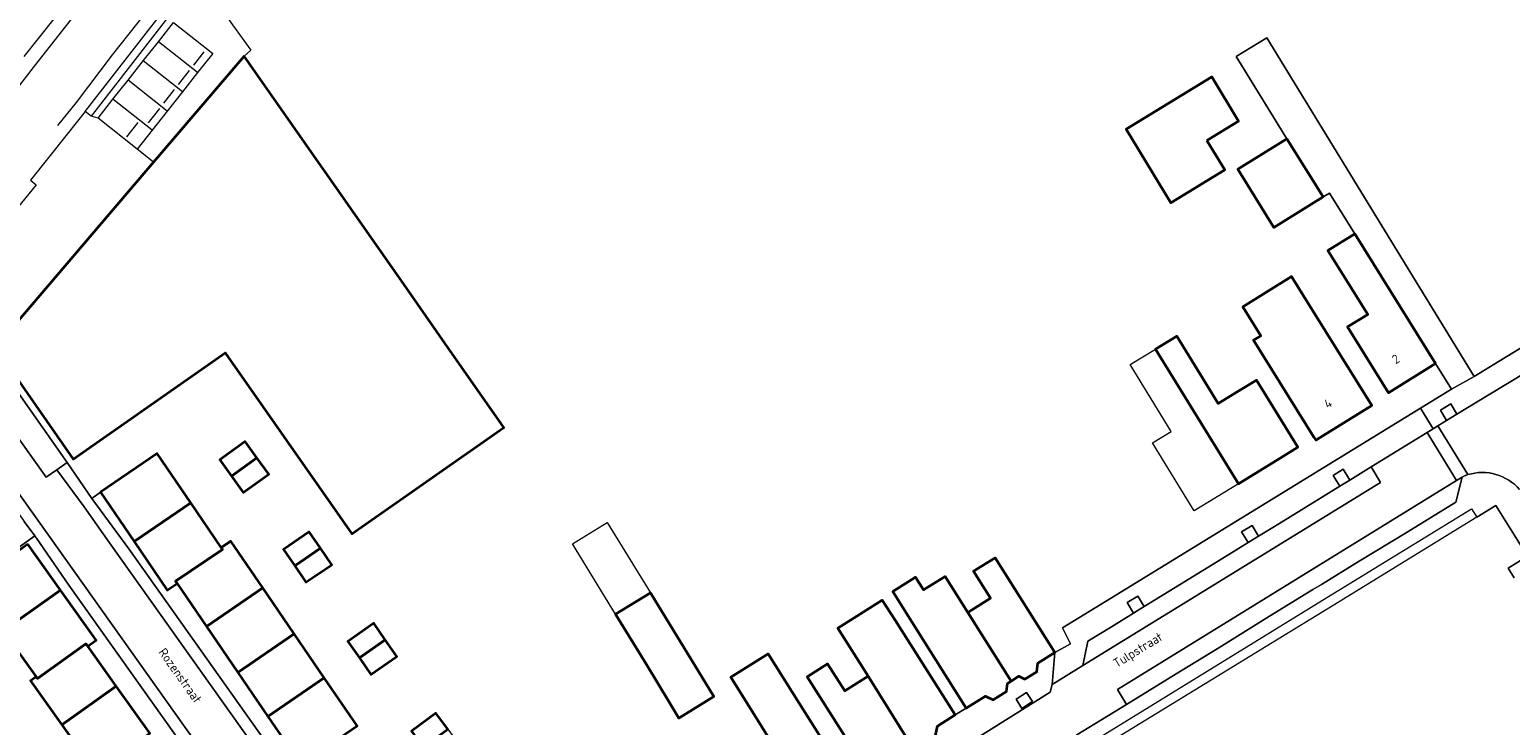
# Model space of a CAD drawing. Header units: metres. Extents: x 129909 to 134295, y 430065 to 433784.
# Tile 11 of 21: x 133893 to 134040, y 433142 to 433211. Entities that reach past the tile are written whole.
import ezdxf
from ezdxf.enums import TextEntityAlignment as Align

# ---------------------------------------------------------------- set-up
doc = ezdxf.new("R2010")
doc.units = ezdxf.units.M
for name, color, linetype, lineweight in [('B-XX-OG-BEBOUWING-GV', 7, 'Continuous', 35), ('B-XX-OG-BEBOUWING-T18', 10, 'Continuous', 18), ('B-XX-OG-TERREIN_CULTUURSCHEIDING-GV', 7, 'Continuous', 18), ('B-XX-OG-TOPOGRAFIE-T18', 10, 'Continuous', 18), ('B-XX-OG-WEG-GV', 7, 'Continuous', 18)]:
    doc.layers.add(name, color=color, linetype=linetype, lineweight=lineweight)
doc.styles.add('NLCS-ISO-M-T18', font='NLCS-ISO.ttf', dxfattribs={"height": 1.8})

msp = doc.modelspace()

# ---------------------------------------------------------------- linework, layer by layer
at = {"layer": 'B-XX-OG-BEBOUWING-GV', "color": 253}
for points in [[(133913.95, 433208.82), (133904.95, 433198.28), (133889.24, 433179.91), (133896.99, 433168.83), (133912.06, 433179.37), (133914.68, 433175.62), (133918.77, 433169.78), (133924.62, 433161.41), (133939.72, 433171.96), (133933.86, 433180.34), (133929.78, 433186.18)], [(134009.47, 433200.46), (134012.62, 433202.38), (134009.96, 433206.75), (134001.45, 433201.57), (134004.11, 433197.2), (134005.9, 433194.26), (134011.26, 433197.52)], [(134017.42, 433200.62), (134012.53, 433197.6), (134016.1, 433191.81), (134021, 433194.84)], [(134024.15, 433191.17), (134021.49, 433189.52), (134025.43, 433183.19), (134023.42, 433181.94), (134027.5, 433175.4), (134032.16, 433178.3)], [(134019.66, 433184.07), (134017.88, 433186.93), (134013.04, 433183.92), (134014.82, 433181.06), (134014.1, 433180.61), (134015.95, 433177.64), (134020.08, 433170.99), (134020.27, 433170.69), (134025.83, 433174.15)], [(134012.65, 433175.58), (134010.6, 433174.33), (134006.5, 433181.03), (134004.36, 433179.72), (134012.61, 433166.38), (134016.73, 433168.9), (134018.51, 433170.01), (134014.38, 433176.66)], [(133915.21, 433168.94), (133914.03, 433170.57), (133911.52, 433168.75), (133912.69, 433167.13)], [(133899.7, 433165.53), (133903.02, 433160.65), (133908.64, 433164.48), (133905.32, 433169.36)], [(133915.21, 433168.94), (133912.69, 433167.13), (133913.86, 433165.5), (133916.38, 433167.31)], [(133908.64, 433164.48), (133903.02, 433160.65), (133906.32, 433155.82), (133907.3, 433156.48), (133907.14, 433156.7), (133911.79, 433159.85), (133911.67, 433160.03)], [(133921.52, 433159.97), (133920.4, 433161.61), (133917.85, 433159.86), (133918.96, 433158.23)], [(133892.47, 433160.37), (133886.8, 433156.32), (133890.05, 433151.76), (133895.72, 433155.81)], [(133911.67, 433160.03), (133911.79, 433159.85), (133907.14, 433156.7), (133907.3, 433156.48), (133910.22, 433152.2), (133915.81, 433156.03), (133912.64, 433160.68)], [(133921.52, 433159.97), (133918.96, 433158.23), (133920.08, 433156.6), (133922.63, 433158.34)], [(133985.75, 433153.6), (133990.05, 433146.78), (133990.83, 433147.27), (133991.42, 433146.98), (133992.6, 433147.72), (133992.69, 433148.55), (133994.38, 433149.61), (133988.46, 433159.03), (133986.33, 433157.69), (133988, 433155.02)], [(133985.75, 433153.6), (133983.49, 433157.18), (133981.34, 433155.84), (133980.55, 433157.09), (133978.32, 433155.69), (133979.65, 433153.57), (133985.6, 433144.1), (133987.51, 433145.3), (133988.27, 433144.92), (133989.59, 433145.75), (133989.68, 433146.55), (133990.05, 433146.78)], [(133895.72, 433155.81), (133890.05, 433151.76), (133893.3, 433147.2), (133893.43, 433147.03), (133898.24, 433150.48), (133898.43, 433150.26), (133899.26, 433150.85)], [(133915.81, 433156.03), (133910.22, 433152.2), (133913.33, 433147.64), (133918.92, 433151.47)], [(133954.25, 433155.55), (133950.79, 433153.44), (133953.87, 433148.42), (133956.08, 433144.76), (133957.08, 433143.12), (133960.56, 433145.25)], [(133978.53, 433152.82), (133977.25, 433154.83), (133972.87, 433152.03), (133975.85, 433147.28), (133980.07, 433140.54), (133980.77, 433140.99), (133981.42, 433140.65), (133982.55, 433141.37), (133982.75, 433142.3), (133984.51, 433143.43)], [(133927.95, 433150.87), (133926.8, 433152.52), (133924.23, 433150.73), (133925.38, 433149.08)], [(133918.92, 433151.47), (133913.33, 433147.64), (133916.3, 433143.28), (133921.89, 433147.11)], [(133898.43, 433150.26), (133898.24, 433150.48), (133893.43, 433147.03), (133893.3, 433147.2), (133892.74, 433146.8), (133895.84, 433142.45), (133901.26, 433146.29)], [(133927.95, 433150.87), (133925.38, 433149.08), (133926.52, 433147.43), (133929.1, 433149.22)], [(133969.02, 433144.6), (133965.95, 433149.49), (133962.23, 433147.16), (133965.3, 433142.26), (133970.2, 433134.41), (133973.95, 433136.77)], [(133975.85, 433147.28), (133973.55, 433145.82), (133971.84, 433148.49), (133969.8, 433147.2), (133975.74, 433137.88), (133977.45, 433138.98), (133978.24, 433138.56), (133979.41, 433139.3), (133979.61, 433140.24), (133980.07, 433140.54)], [(133921.89, 433147.11), (133916.3, 433143.28), (133919.56, 433138.49), (133925.15, 433142.33)], [(133901.26, 433146.29), (133895.84, 433142.45), (133899.17, 433137.78), (133904.59, 433141.62)], [(133934.14, 433142.01), (133932.98, 433143.6), (133930.55, 433141.83), (133931.72, 433140.23)]]:
    msp.add_lwpolyline(points, close=True, dxfattribs=at)
at = {"layer": 'B-XX-OG-TERREIN_CULTUURSCHEIDING-GV', "color": 253}
for points in [[(133901.28, 433220.38), (133892.07, 433208.79)], [(133901.4, 433218.42), (133893.12, 433207.84), (133891.22, 433205.39)], [(133901.4, 433218.42), (133893.12, 433207.84), (133891.22, 433205.39)], [(133905.69, 433215.08), (133900.86, 433208.95)], [(133911.92, 433213.13), (133914.6, 433209.41), (133913.95, 433208.82), (133929.78, 433186.18), (133933.86, 433180.34), (133939.72, 433171.96), (133924.62, 433161.41), (133918.77, 433169.78), (133914.68, 433175.62), (133912.06, 433179.37), (133896.99, 433168.83), (133889.24, 433179.91)], [(133906.21, 433213.66), (133906.79, 433213.21), (133898.77, 433202.87), (133898.18, 433203.32)], [(133898.18, 433203.32), (133906.21, 433213.66)], [(133899.45, 433202.66), (133900.93, 433204.54), (133902.43, 433206.44), (133903.94, 433208.36), (133905.44, 433210.25), (133906.95, 433212.17), (133910.85, 433209.09), (133909.33, 433207.18), (133907.84, 433205.28), (133906.32, 433203.37), (133904.83, 433201.47), (133903.34, 433199.59)], [(133909.33, 433207.18), (133905.44, 433210.25)], [(133975.74, 433137.88), (133969.8, 433147.2), (133971.84, 433148.49), (133973.55, 433145.82), (133975.85, 433147.28), (133972.87, 433152.03), (133977.25, 433154.83), (133978.53, 433152.82), (133984.51, 433143.43), (133985.6, 433144.1), (133979.65, 433153.57), (133978.32, 433155.69), (133980.55, 433157.09), (133981.34, 433155.84), (133983.49, 433157.18), (133985.75, 433153.6), (133988, 433155.02), (133986.33, 433157.69), (133988.46, 433159.03), (133994.38, 433149.61), (133995.94, 433150.47), (133995.15, 433152.06), (134000, 433155.06), (134030.67, 433173.87), (134033.73, 433175.75), (134032.16, 433178.3), (134027.5, 433175.4), (134023.42, 433181.94), (134025.43, 433183.19), (134021.49, 433189.52), (134024.15, 433191.17), (134021.63, 433195.23), (134021, 433194.84), (134016.1, 433191.81), (134012.53, 433197.6), (134017.42, 433200.62), (134012.39, 433208.78), (134015.43, 433210.65), (134026.46, 433192.58), (134035.98, 433177.01), (134038.46, 433178.53), (134048.12, 433184.43)], [(133900.86, 433208.95), (133897.27, 433204.21), (133895.43, 433201.92)], [(133907.84, 433205.28), (133903.94, 433208.36)], [(133908.95, 433207.93), (133909.98, 433209.25)], [(133907.44, 433206.02), (133908.52, 433207.4)], [(133906.32, 433203.37), (133902.43, 433206.44)], [(133905.97, 433204.15), (133907.05, 433205.52)], [(133904.83, 433201.47), (133900.93, 433204.54)], [(133904.95, 433198.28), (133903.34, 433199.59), (133899.45, 433202.66), (133898.77, 433202.87), (133898.18, 433203.32), (133896.38, 433201.07), (133892.74, 433196.51), (133893.32, 433196.04), (133885.71, 433186.74)], [(133903.34, 433199.59), (133899.45, 433202.66)], [(133905.55, 433203.62), (133904.41, 433202.2)], [(133903.38, 433202.24), (133902.26, 433200.81)], [(133888.87, 433179.13), (133896.37, 433168.49), (133898.84, 433164.9), (133899.7, 433165.53), (133905.32, 433169.36), (133908.64, 433164.48), (133911.67, 433160.03), (133912.64, 433160.68), (133915.81, 433156.03), (133918.92, 433151.47), (133921.89, 433147.11), (133925.15, 433142.33)], [(133919.56, 433138.49), (133916.3, 433143.28), (133913.33, 433147.64), (133910.22, 433152.2), (133907.3, 433156.48), (133906.32, 433155.82), (133903.02, 433160.65), (133899.7, 433165.53), (133898.84, 433164.9), (133902.49, 433159.92), (133932.9, 433117.04)], [(134039.96, 433157.05), (134039.36, 433157.99), (134041.29, 433159.18), (134038.15, 433164.2), (134036.27, 433163.07), (134022.01, 433154.28), (133997.78, 433139.46), (133996.4, 433138.61), (133997.7, 433136.49), (134000.42, 433132.04), (134004.62, 433125.23), (134006.85, 433121.51), (134018.17, 433103.18), (134019.06, 433101.75), (134055.87, 433124.86), (134061.53, 433128.39), (134062.45, 433128.96)], [(133886.65, 433156.53), (133893.18, 433161.19), (133892.11, 433162.63)], [(133926.59, 433114.07), (133896.56, 433156.3), (133893.34, 433160.97), (133893.29, 433161.03), (133893.18, 433161.19), (133886.65, 433156.53)], [(133892.47, 433160.37), (133895.72, 433155.81), (133899.26, 433150.85), (133898.43, 433150.26), (133901.26, 433146.29), (133904.59, 433141.62)], [(133899.17, 433137.78), (133895.84, 433142.45), (133892.74, 433146.8), (133893.3, 433147.2), (133890.05, 433151.76)], [(133965.3, 433142.26), (133962.23, 433147.16), (133965.95, 433149.49), (133969.02, 433144.6), (133973.95, 433136.77)]]:
    msp.add_lwpolyline(points, dxfattribs=at)
for points in [[(134009.47, 433200.46), (134011.26, 433197.52), (134005.9, 433194.26), (134004.11, 433197.2), (134001.45, 433201.57), (134009.96, 433206.75), (134012.62, 433202.38)], [(134014.1, 433180.61), (134014.82, 433181.06), (134013.04, 433183.92), (134017.88, 433186.93), (134019.66, 433184.07), (134025.83, 433174.15), (134020.27, 433170.69), (134020.08, 433170.99), (134015.95, 433177.64)], [(134012.65, 433175.58), (134014.38, 433176.66), (134018.51, 433170.01), (134016.73, 433168.9), (134012.61, 433166.38), (134008.2, 433163.68), (134004.07, 433170.43), (134005.93, 433171.57), (134001.87, 433178.2), (134004.36, 433179.72), (134006.5, 433181.03), (134010.6, 433174.33)], [(134033.26, 433172.65), (134034.29, 433173.28), (134033.67, 433174.3), (134032.64, 433173.67)], [(133912.69, 433167.13), (133911.52, 433168.75), (133914.03, 433170.57), (133915.21, 433168.94), (133916.38, 433167.31), (133913.86, 433165.5)], [(134022.67, 433166.13), (134023.67, 433166.74), (134023.01, 433167.81), (134022.01, 433167.2)], [(133918.96, 433158.23), (133917.85, 433159.86), (133920.4, 433161.61), (133921.52, 433159.97), (133922.63, 433158.34), (133920.08, 433156.6)], [(133954.25, 433155.55), (133960.56, 433145.25), (133957.08, 433143.12), (133956.08, 433144.76), (133953.87, 433148.42), (133950.79, 433153.44), (133946.52, 433160.41), (133949.97, 433162.53)], [(134013.56, 433160.53), (134014.61, 433161.17), (134013.96, 433162.23), (134012.91, 433161.59)], [(134002.2, 433153.54), (134002.55, 433153.75), (134003.24, 433154.18), (134002.61, 433155.22), (134001.57, 433154.57)], [(133925.38, 433149.08), (133924.23, 433150.73), (133926.8, 433152.52), (133927.95, 433150.87), (133929.1, 433149.22), (133926.52, 433147.43)], [(133992.17, 433144.75), (133991.59, 433145.64), (133990.56, 433144.99), (133991.1, 433144.07)], [(133931.72, 433140.23), (133930.55, 433141.83), (133932.98, 433143.6), (133934.14, 433142.01), (133935.31, 433140.41), (133932.89, 433138.64)]]:
    msp.add_lwpolyline(points, close=True, dxfattribs=at)
at = {"layer": 'B-XX-OG-WEG-GV', "color": 253}
for points in [[(134015.43, 433210.65), (134012.39, 433208.78), (134017.42, 433200.62), (134021, 433194.84), (134021.63, 433195.23), (134024.15, 433191.17), (134032.16, 433178.3), (134033.73, 433175.75), (134035.98, 433177.01), (134026.46, 433192.58)], [(133888.87, 433179.13), (133886.76, 433177.58), (133894.31, 433167.03), (133895.37, 433167.76), (133896.37, 433168.49)], [(133997.65, 433150.74), (134000, 433152.18), (134002.2, 433153.54), (134001.57, 433154.57), (134002.61, 433155.22), (134003.24, 433154.18), (134006.74, 433156.33), (134011.38, 433159.19), (134013.56, 433160.53), (134012.91, 433161.59), (134013.96, 433162.23), (134014.61, 433161.17), (134016.18, 433162.14), (134020.84, 433165), (134022.67, 433166.13), (134022.01, 433167.2), (134023.01, 433167.81), (134023.67, 433166.74), (134025.77, 433168.04), (134031.33, 433171.46), (134031.92, 433171.83), (134030.67, 433173.87), (134000, 433155.06), (133995.15, 433152.06), (133995.94, 433150.47), (133994.38, 433149.61), (133994.11, 433146.45), (133997.16, 433148.34)], [(133902.49, 433159.92), (133898.84, 433164.9), (133896.37, 433168.49), (133895.37, 433167.76), (133898.06, 433164.09), (133900.59, 433160.5), (133931.92, 433116.42), (133931.98, 433116.32), (133932.9, 433117.04)], [(134026.71, 433166.51), (134025.77, 433168.04), (134023.67, 433166.74), (134022.67, 433166.13), (134020.84, 433165), (134016.18, 433162.14), (134014.61, 433161.17), (134013.56, 433160.53), (134011.38, 433159.19), (134006.74, 433156.33), (134003.24, 433154.18), (134002.55, 433153.75), (134002.2, 433153.54), (134000, 433152.18), (133997.65, 433150.74), (133997.16, 433148.34)], [(134020, 433155.86), (134020.83, 433156.37), (134024.59, 433158.68), (134029.33, 433161.58), (134034.16, 433164.54), (134034.81, 433167.04), (134034.25, 433166.7), (134000.62, 433145.96), (134001.5, 433144.46), (134005.99, 433147.23), (134010.91, 433150.26), (134015.43, 433153.05)], [(133990.56, 433144.99), (133991.59, 433145.64), (133992.17, 433144.75), (133991.1, 433144.07)]]:
    msp.add_lwpolyline(points, close=True, dxfattribs=at)
for points in [[(133832.58, 433123.68), (133834.64, 433126.11), (133835.52, 433127.04), (133842.42, 433134.4), (133854.52, 433147.53), (133859.14, 433152.57), (133869.83, 433164.35), (133873.91, 433168.9), (133881.46, 433177.54), (133881.86, 433177), (133882.83, 433177.69), (133882.23, 433178.14), (133886.11, 433182.73), (133886.65, 433182.27), (133888.62, 433179.48), (133889.24, 433179.91), (133904.95, 433198.28)], [(134048.12, 433184.43), (134038.46, 433178.53), (134035.98, 433177.01), (134033.73, 433175.75), (134030.67, 433173.87), (134031.92, 433171.83), (134032.4, 433172.11), (134033.26, 433172.65), (134032.64, 433173.67), (134033.67, 433174.3), (134034.29, 433173.28), (134037.37, 433175.17), (134042.97, 433178.53)], [(133900.59, 433160.5), (133898.06, 433164.09), (133895.37, 433167.76), (133894.31, 433167.03), (133886.76, 433177.58), (133888.87, 433179.13), (133888.62, 433179.48), (133886.65, 433182.27), (133882.83, 433177.69), (133894.36, 433161.51), (133929.14, 433112.57)], [(133894.36, 433161.51), (133882.83, 433177.69), (133881.86, 433177), (133892.05, 433162.72), (133892.11, 433162.63), (133893.18, 433161.19), (133893.29, 433161.03), (133893.34, 433160.97), (133896.56, 433156.3), (133926.59, 433114.07)], [(134045.77, 433173.87), (134042.97, 433178.53), (134037.37, 433175.17), (134034.29, 433173.28), (134033.26, 433172.65), (134032.4, 433172.11), (134035.37, 433167.28)], [(134032.4, 433172.11), (134031.92, 433171.83), (134031.33, 433171.46), (134034.25, 433166.7), (134034.81, 433167.04), (134035.09, 433167.18)], [(134035.37, 433167.28), (134032.4, 433172.11)], [(134000.62, 433145.96), (134034.25, 433166.7), (134031.33, 433171.46), (134025.77, 433168.04), (134026.71, 433166.51), (133997.16, 433148.34), (133994.11, 433146.45), (133993.93, 433145.69), (133945.23, 433115.14), (133947.5, 433111.21), (133973.53, 433127.53)], [(134035.09, 433167.18), (134034.81, 433167.04), (134034.16, 433164.54), (134029.33, 433161.58), (134024.59, 433158.68), (134020.83, 433156.37), (134020, 433155.86), (134015.43, 433153.05), (134010.91, 433150.26), (134005.99, 433147.23), (134001.5, 433144.46), (133996.56, 433141.45), (133995.72, 433140.94)], [(134021.53, 433155.19), (134035.73, 433163.88), (134036.27, 433163.07), (134038.15, 433164.2), (134041.29, 433159.18), (134039.36, 433157.99), (134039.96, 433157.05)], [(133929.14, 433112.57), (133894.36, 433161.51)], [(133943.89, 433096.75), (133942.47, 433099.03), (133931.98, 433116.32), (133931.92, 433116.42), (133900.59, 433160.5)], [(133995.45, 433139.55), (133995.63, 433139.26), (133996.15, 433138.41), (133997.43, 433136.33), (133997.56, 433136.12), (134000.18, 433131.85), (134000.63, 433131.12), (134003.58, 433126.28), (134004.31, 433125.08), (134006.53, 433121.42), (134017.82, 433102.97), (134017.94, 433103.04), (134018.17, 433103.18), (134006.85, 433121.51), (134004.62, 433125.23), (134000.42, 433132.04), (133997.7, 433136.49), (133996.4, 433138.61), (133997.78, 433139.46), (133997.28, 433140.27), (134021.53, 433155.19)], [(133993.93, 433145.69), (133994.11, 433146.45), (133994.38, 433149.61), (133992.69, 433148.55), (133992.6, 433147.72), (133991.42, 433146.98), (133990.83, 433147.27), (133990.05, 433146.78), (133989.68, 433146.55), (133989.59, 433145.75), (133988.27, 433144.92), (133987.51, 433145.3), (133985.6, 433144.1), (133984.51, 433143.43), (133982.75, 433142.3)], [(133943.64, 433114.14), (133945.23, 433115.14), (133993.93, 433145.69)], [(133974.23, 433127.41), (133973.32, 433128.89), (133983.44, 433135.28), (133984.48, 433133.56), (133987.05, 433135.17), (133995.72, 433140.94), (133996.56, 433141.45), (134001.5, 433144.46), (134000.62, 433145.96)]]:
    msp.add_lwpolyline(points, dxfattribs=at)
at = {"layer": 'B-XX-OG-WEG-GV', "color": 253, "extrusion": (0, 0, -1)}
for centre, radius, start, end in [((-134036.99, 433162.02), 5.5, 69.8184, 72.9503), ((-134036.8, 433162.57), 4.92, 73.1792, 138.7293)]:
    msp.add_arc(centre, radius, start, end, dxfattribs=at)
at = {"layer": 'B-XX-OG-WEG-GV', "color": 253}
for centre, radius, start, end in [((134036.99, 433162.02), 5.5, 107.0497, 110.1816), ((134036.8, 433162.57), 4.92, 41.2707, 106.8208)]:
    msp.add_arc(centre, radius, start, end, dxfattribs=at)

# ---------------------------------------------------------------- texts
at = {"layer": 'B-XX-OG-BEBOUWING-T18', "style": 'NLCS-ISO-M-T18'}
for s, p in [('2', (134028.21, 433178.75)), ('4', (134021.49, 433174.35))]:
    msp.add_text(s, height=0.9, rotation=31.9, dxfattribs=at).set_placement(p, align=Align.MIDDLE_CENTER)
at = {"layer": 'B-XX-OG-TOPOGRAFIE-T18', "style": 'NLCS-ISO-M-T18'}
for s, rotation, p in [('Tulpstraat', 31.5, (134002.62, 433149.88)), ('Rozenstraat', 305.5, (133907.6, 433147.33))]:
    msp.add_text(s, height=0.9, rotation=rotation, dxfattribs=at).set_placement(p, align=Align.MIDDLE_CENTER)

doc.saveas('drawing.dxf')
